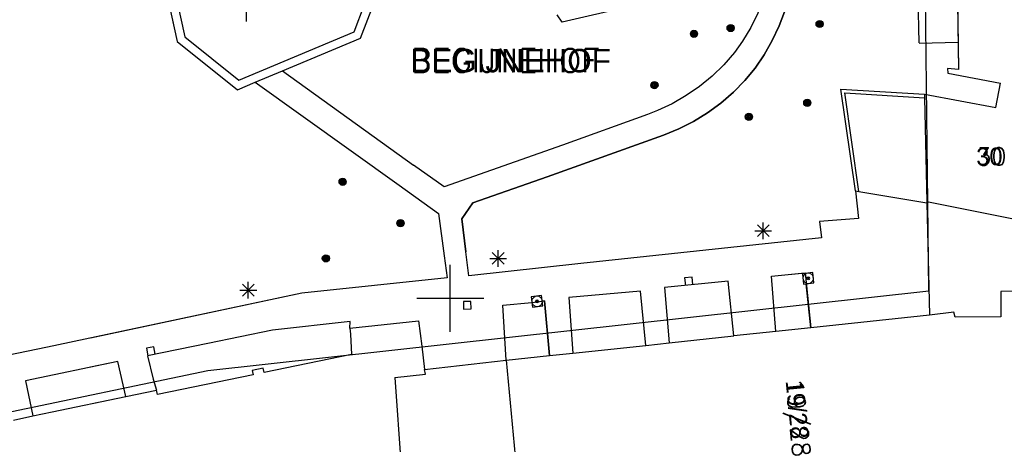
# Model space of a CAD drawing. Header units: millimetres. Extents: x 135944 to 142000, y 454200 to 456692.
# Tile 116 of 185: x 136724 to 136783, y 456391 to 456417. Entities that reach past the tile are written whole.
import ezdxf
from ezdxf.enums import TextEntityAlignment as Align

# ---------------------------------------------------------------- set-up
doc = ezdxf.new("R2010")
doc.units = ezdxf.units.MM
for name, color, linetype in [('TotaalGBKN2013_Bistad', 251, 'Continuous'), ('TotaalGBKN2013X$0$Contouren', 251, 'Continuous'), ('TotaalGBKN2013X$0$GBKN binnenstad 2009$0$OBJECTEN_', 251, 'Continuous'), ('TotaalGBKN2013X$0$GBKN binnenstad 2009$0$OBJECTEN__', 251, 'Continuous'), ('TotaalGBKN2013X$0$GBKN binnenstad 2009$0$OBJECTEN___', 251, 'Continuous')]:
    doc.layers.add(name, color=color, linetype=linetype)
doc.styles.add('TotaalGBKN2013X$0$GBKN binnenstad 2009$0$Standard', font='txt')
doc.styles.add('TotaalGBKN2013X$0$GBKN binnenstad 2009$0$TXT', font='txt.shx')

# ---------------------------------------------------------------- blocks, each defined once
blk = doc.blocks.new('TotaalGBKN2013X$0$GBKN binnenstad 2009$0$W')
at = {"layer": 'TotaalGBKN2013X$0$GBKN binnenstad 2009$0$OBJECTEN__', "linetype": 'Continuous', "lineweight": 0}
blk.add_lwpolyline([(-0.225, 0.225), (-0.225, -0.225), (0.225, -0.225), (0.225, 0.225), (-0.225, 0.225)], dxfattribs=at)
blk = doc.blocks.new('TotaalGBKN2013X$0$GBKN binnenstad 2009$0$V')
at = {"layer": 'TotaalGBKN2013X$0$GBKN binnenstad 2009$0$OBJECTEN__', "linetype": 'Continuous', "lineweight": 0}
for radius in [0.31, 0.095, 0.035, 0.0224]:
    blk.add_circle((0, 0), radius, dxfattribs=at)
blk = doc.blocks.new('TotaalGBKN2013X$0$GBKN binnenstad 2009$0$X')
at = {"layer": 'TotaalGBKN2013X$0$GBKN binnenstad 2009$0$OBJECTEN__', "linetype": 'Continuous', "lineweight": 0}
blk.add_lwpolyline([(0.225, -0.25), (0.224, 0.2), (-0.225, 0.2), (-0.226, -0.25)], dxfattribs=at)
blk = doc.blocks.new('TotaalGBKN2013X$0$GBKN binnenstad 2009$0$DEC100')
at = {"layer": 'TotaalGBKN2013X$0$GBKN binnenstad 2009$0$OBJECTEN_', "linetype": 'Continuous', "lineweight": 0}
for p, q in [((-0.5, 0), (0.5, 0)), ((-0.354, -0.354), (0.354, 0.354)), ((0.354, -0.354), (-0.354, 0.354)), ((0, -0.5), (0, 0.5))]:
    blk.add_line(p, q, dxfattribs=at)
blk = doc.blocks.new('TotaalGBKN2013X$0$GBKN binnenstad 2009$0$J')
at = {"layer": 'TotaalGBKN2013X$0$GBKN binnenstad 2009$0$OBJECTEN___', "linetype": 'Continuous', "lineweight": 0}
for radius in [0.215, 0.155, 0.095, 0.035]:
    blk.add_circle((0, 0), radius, dxfattribs=at)

msp = doc.modelspace()

# ---------------------------------------------------------------- linework, layer by layer
at = {"layer": 'TotaalGBKN2013_Bistad'}
for p, q in [((136780.219, 456421.58), (136780.351, 456413.652)), ((136732.641, 456420.167), (136733.689, 456415.32)), ((136733.141, 456420.211), (136734.14, 456415.6)), ((136777.994, 456415.244), (136777.9, 456419.797)), ((136777.994, 456415.244), (136777.9, 456419.797)), ((136737.827, 456416.528), (136737.827, 456417.528)), ((136744.256, 456415.916), (136744.877, 456417.532)), ((136744.646, 456415.538), (136745.416, 456417.541)), ((136760.744, 456417.414), (136756.672, 456416.478)), ((136768.356, 456417.015), (136767.942, 456416.164)), ((136769.635, 456416.26), (136769.948, 456417.106)), ((136756.672, 456416.478), (136756.372, 456416.915)), ((136737.367, 456413.023), (136744.256, 456415.916)), ((136767.942, 456416.164), (136767.457, 456415.351)), ((136769.227, 456415.382), (136769.635, 456416.26)), ((136733.689, 456415.32), (136737.287, 456412.447)), ((136734.14, 456415.6), (136737.367, 456413.023)), ((136739.984, 456413.58), (136744.646, 456415.538)), ((136767.457, 456415.351), (136766.97, 456414.665)), ((136768.749, 456414.542), (136769.227, 456415.382)), ((136777.995, 456415.233), (136780.324, 456415.281)), ((136777.995, 456415.233), (136780.324, 456415.281)), ((136766.97, 456414.665), (136766.333, 456413.936)), ((136768.203, 456413.743), (136768.749, 456414.542)), ((136738.359, 456412.897), (136739.984, 456413.58)), ((136738.359, 456412.897), (136739.984, 456413.58)), ((136739.984, 456413.58), (136747.812, 456407.954)), ((136739.984, 456413.58), (136747.812, 456407.954)), ((136766.333, 456413.936), (136765.637, 456413.263)), ((136767.593, 456412.993), (136768.203, 456413.743)), ((136780.351, 456413.652), (136779.69, 456413.719)), ((136779.69, 456413.719), (136779.714, 456413.434)), ((136737.287, 456412.447), (136738.359, 456412.897)), ((136738.359, 456412.897), (136746.952, 456406.743)), ((136738.359, 456412.897), (136746.952, 456406.743)), ((136765.637, 456413.263), (136764.889, 456412.649)), ((136766.905, 456412.295), (136767.593, 456412.993)), ((136779.714, 456413.434), (136782.847, 456412.849)), ((136764.889, 456412.649), (136764.092, 456412.099)), ((136766.159, 456411.65), (136766.905, 456412.295)), ((136774.194, 456406.418), (136773.318, 456412.486)), ((136773.318, 456412.486), (136778.308, 456412.175)), ((136782.57, 456411.398), (136782.847, 456412.849)), ((136764.092, 456412.099), (136763.253, 456411.616)), ((136774.401, 456406.382), (136773.551, 456412.271)), ((136773.551, 456412.271), (136778.313, 456411.975)), ((136778.308, 456412.175), (136778.313, 456411.975)), ((136778.308, 456412.175), (136782.57, 456411.398)), ((136778.308, 456412.175), (136778.313, 456411.975)), ((136778.313, 456411.975), (136778.458, 456405.757)), ((136778.313, 456411.975), (136778.458, 456405.757)), ((136762.377, 456411.205), (136761.772, 456410.97)), ((136763.253, 456411.616), (136762.377, 456411.205)), ((136765.363, 456411.068), (136766.159, 456411.65)), ((136761.772, 456410.97), (136756.703, 456409.132)), ((136763.642, 456410.106), (136764.522, 456410.552)), ((136764.522, 456410.552), (136765.363, 456411.068)), ((136762.729, 456409.733), (136763.642, 456410.106)), ((136755.781, 456407.248), (136762.729, 456409.733)), ((136756.703, 456409.132), (136749.633, 456406.645)), ((136749.633, 456406.645), (136747.812, 456407.954)), ((136751.355, 456405.692), (136755.781, 456407.248)), ((136746.952, 456406.743), (136749.292, 456405.068)), ((136774.194, 456406.418), (136774.401, 456406.382)), ((136774.194, 456406.418), (136774.401, 456406.382)), ((136774.194, 456406.418), (136774.366, 456404.768)), ((136774.401, 456406.382), (136778.46, 456405.686)), ((136774.401, 456406.382), (136778.46, 456405.686)), ((136750.681, 456404.745), (136751.355, 456405.692)), ((136791.793, 456403.084), (136778.458, 456405.757)), ((136778.458, 456405.757), (136778.46, 456405.686)), ((136791.793, 456403.084), (136778.458, 456405.757)), ((136778.458, 456405.757), (136778.46, 456405.686)), ((136778.46, 456405.686), (136778.617, 456398.994)), ((136778.46, 456405.686), (136778.617, 456398.994)), ((136749.292, 456405.068), (136749.637, 456402.526)), ((136750.928, 456402.773), (136750.681, 456404.745)), ((136774.366, 456404.768), (136772.04, 456404.573)), ((136768.335, 456403.677), (136769.043, 456404.385)), ((136769.043, 456403.677), (136768.335, 456404.385)), ((136768.689, 456403.531), (136768.689, 456404.531)), ((136772.04, 456404.573), (136772.166, 456403.602)), ((136772.166, 456403.602), (136757.8, 456402.073)), ((136768.189, 456404.031), (136769.189, 456404.031)), ((136752.856, 456401.878), (136752.856, 456402.878)), ((136749.637, 456402.526), (136749.813, 456401.215)), ((136751.107, 456401.343), (136750.928, 456402.773)), ((136752.356, 456402.378), (136753.356, 456402.378)), ((136752.502, 456402.024), (136753.21, 456402.732)), ((136753.21, 456402.024), (136752.502, 456402.732)), ((136750, 456400), (136750, 456402)), ((136750, 456400), (136750, 456402)), ((136757.8, 456402.073), (136751.107, 456401.343)), ((136749.813, 456401.215), (136741.13, 456400.305)), ((136764.433, 456401.263), (136763.986, 456401.213)), ((136763.986, 456401.213), (136764.036, 456400.766)), ((136764.483, 456400.815), (136764.433, 456401.263)), ((136769.176, 456401.307), (136770.966, 456401.497)), ((136769.441, 456398.018), (136769.176, 456401.307)), ((136771.648, 456401.533), (136771.032, 456401.465)), ((136771.032, 456401.465), (136771.1, 456400.849)), ((136771.716, 456400.917), (136771.648, 456401.533)), ((136737.587, 456400.127), (136738.295, 456400.835)), ((136738.295, 456400.127), (136737.587, 456400.835)), ((136737.941, 456399.981), (136737.941, 456400.981)), ((136766.583, 456401.02), (136762.795, 456400.645)), ((136762.795, 456400.645), (136763.065, 456397.33)), ((136766.935, 456397.75), (136766.583, 456401.02)), ((136771.1, 456400.849), (136771.716, 456400.917)), ((136771.53, 456398.24), (136771.25, 456400.865)), ((136741.13, 456400.305), (136725.947, 456397.076)), ((136737.441, 456400.481), (136738.441, 456400.481)), ((136748, 456400), (136750, 456400)), ((136748, 456400), (136750, 456400)), ((136750, 456400), (136752, 456400)), ((136750, 456398), (136750, 456400)), ((136750, 456400), (136752, 456400)), ((136750, 456398), (136750, 456400)), ((136755.455, 456400.155), (136754.839, 456400.087)), ((136754.839, 456400.087), (136754.907, 456399.471)), ((136755.523, 456399.539), (136755.455, 456400.155)), ((136761.364, 456400.413), (136757.074, 456400.048)), ((136757.074, 456400.048), (136757.311, 456396.723)), ((136761.668, 456397.178), (136761.364, 456400.413)), ((136787.745, 456400.451), (136782.874, 456400.408)), ((136787.745, 456400.451), (136782.874, 456400.408)), ((136782.874, 456400.408), (136782.879, 456398.896)), ((136782.874, 456400.408), (136782.879, 456398.896)), ((136751.23, 456399.813), (136750.781, 456399.804)), ((136750.781, 456399.804), (136750.79, 456399.355)), ((136750.79, 456399.355), (136751.239, 456399.364)), ((136751.239, 456399.364), (136751.23, 456399.813)), ((136753.139, 456399.592), (136754.871, 456399.754)), ((136753.332, 456396.31), (136753.139, 456399.592)), ((136754.907, 456399.471), (136755.523, 456399.539)), ((136755.631, 456399.836), (136755.492, 456399.823)), ((136755.915, 456396.578), (136755.631, 456399.836)), ((136778.617, 456398.994), (136771.53, 456398.24)), ((136778.617, 456398.994), (136771.53, 456398.24)), ((136780.068, 456399.159), (136778.617, 456398.994)), ((136780.068, 456399.159), (136778.617, 456398.994)), ((136780.15, 456398.868), (136780.068, 456399.159)), ((136780.15, 456398.868), (136780.068, 456399.159)), ((136782.879, 456398.896), (136780.15, 456398.868)), ((136782.879, 456398.896), (136780.15, 456398.868)), ((136744.015, 456398.602), (136739.387, 456398.093)), ((136744.011, 456398.213), (136748.099, 456398.643)), ((136744.011, 456398.213), (136744.015, 456398.602)), ((136744.011, 456398.213), (136744.042, 456397.857)), ((136748.099, 456398.643), (136748.303, 456397.146)), ((136771.53, 456398.24), (136769.441, 456398.018)), ((136771.53, 456398.24), (136769.441, 456398.018)), ((136739.387, 456398.093), (136735.53, 456397.288)), ((136744.042, 456397.857), (136744.095, 456396.646)), ((136763.065, 456397.33), (136766.935, 456397.75)), ((136763.065, 456397.33), (136766.935, 456397.75)), ((136769.441, 456398.018), (136766.935, 456397.75)), ((136769.441, 456398.018), (136766.935, 456397.75)), ((136725.947, 456397.076), (136716.797, 456395.196)), ((136732.292, 456397.099), (136731.851, 456397.01)), ((136731.851, 456397.01), (136731.94, 456396.568)), ((136735.53, 456397.288), (136731.925, 456396.56)), ((136732.381, 456396.657), (136732.292, 456397.099)), ((136748.303, 456397.146), (136748.458, 456395.741)), ((136757.311, 456396.723), (136761.668, 456397.178)), ((136757.311, 456396.723), (136761.668, 456397.178)), ((136761.668, 456397.178), (136763.065, 456397.33)), ((136761.668, 456397.178), (136763.065, 456397.33)), ((136731.925, 456396.56), (136732.266, 456395.167)), ((136744.095, 456396.646), (136738.877, 456395.564)), ((136753.332, 456396.31), (136755.915, 456396.578)), ((136753.332, 456396.31), (136755.915, 456396.578)), ((136755.915, 456396.578), (136757.311, 456396.723)), ((136755.915, 456396.578), (136757.311, 456396.723)), ((136730.142, 456396.212), (136724.629, 456395.066)), ((136730.635, 456394.135), (136730.142, 456396.212)), ((136738.826, 456395.814), (136738.17, 456395.679)), ((136738.877, 456395.564), (136738.826, 456395.814)), ((136748.458, 456395.741), (136753.332, 456396.31)), ((136748.458, 456395.741), (136753.332, 456396.31)), ((136753.332, 456396.31), (136754.237, 456386.61)), ((136753.332, 456396.31), (136754.237, 456386.61)), ((136738.221, 456395.428), (136732.522, 456394.245)), ((136738.17, 456395.679), (136738.221, 456395.428)), ((136746.695, 456395.267), (136748.517, 456395.464)), ((136746.695, 456395.267), (136747.342, 456386.106)), ((136746.695, 456395.267), (136747.342, 456386.106)), ((136748.517, 456395.464), (136748.458, 456395.741)), ((136724.629, 456395.066), (136725.083, 456392.967)), ((136732.266, 456395.167), (136732.467, 456394.511)), ((136726.236, 456393.209), (136730.635, 456394.135)), ((136728.513, 456393.688), (136730.635, 456394.135)), ((136730.635, 456394.135), (136732.467, 456394.511)), ((136730.635, 456394.135), (136732.467, 456394.511)), ((136732.522, 456394.245), (136732.467, 456394.511)), ((136723.926, 456392.722), (136725.083, 456392.967)), ((136725.083, 456392.967), (136726.236, 456393.209))]:
    msp.add_line(p, q, dxfattribs=at)
for points in [[(136770.503, 456427.959), (136772.577, 456426.362), (136772.263, 456425.31), (136773.163, 456425), (136772.355, 456422.24), (136771.531, 456422.474), (136769.948, 456417.106), (136769.635, 456416.26), (136769.227, 456415.382), (136768.749, 456414.542), (136768.203, 456413.743), (136767.593, 456412.993), (136766.905, 456412.295), (136766.159, 456411.65), (136765.363, 456411.068), (136764.522, 456410.552), (136763.642, 456410.106), (136762.729, 456409.733), (136755.781, 456407.248), (136751.355, 456405.692), (136750.681, 456404.745), (136750.928, 456402.773)], [(136768.139, 456421.374), (136769.407, 456420.414), (136768.963, 456418.806), (136768.698, 456417.897), (136768.356, 456417.015), (136767.942, 456416.164), (136767.457, 456415.351), (136766.97, 456414.665), (136766.333, 456413.936), (136765.637, 456413.263), (136764.889, 456412.649), (136764.092, 456412.099), (136763.253, 456411.616), (136762.377, 456411.205), (136761.772, 456410.97), (136756.703, 456409.132), (136749.633, 456406.645), (136747.812, 456407.954)], [(136780.219, 456421.58), (136780.351, 456413.652), (136779.69, 456413.719), (136779.714, 456413.434), (136782.847, 456412.849)], [(136732.641, 456420.167), (136733.689, 456415.32), (136737.287, 456412.447), (136738.359, 456412.897)], [(136739.984, 456413.58), (136744.646, 456415.538), (136745.416, 456417.541), (136745.025, 456418.404)], [(136774.194, 456406.418), (136773.318, 456412.486), (136778.308, 456412.175)], [(136778.308, 456412.175), (136782.57, 456411.398), (136782.847, 456412.849)], [(136774.401, 456406.382), (136773.551, 456412.271), (136778.313, 456411.975)], [(136746.952, 456406.743), (136749.292, 456405.068), (136749.637, 456402.526)], [(136774.194, 456406.418), (136774.366, 456404.768), (136772.04, 456404.573), (136772.166, 456403.602), (136757.8, 456402.073), (136751.107, 456401.343), (136750.928, 456402.773)], [(136749.637, 456402.526), (136749.813, 456401.215), (136741.13, 456400.305), (136728.513, 456397.622)], [(136769.441, 456398.018), (136769.176, 456401.307), (136771.181, 456401.52), (136771.53, 456398.24)], [(136766.935, 456397.75), (136766.583, 456401.02), (136762.795, 456400.645), (136763.065, 456397.33)], [(136761.668, 456397.178), (136761.364, 456400.413), (136757.074, 456400.048), (136757.311, 456396.723)], [(136753.332, 456396.31), (136753.139, 456399.592), (136754.871, 456399.754), (136755.492, 456399.823), (136755.631, 456399.836), (136755.915, 456396.578)], [(136744.011, 456398.213), (136744.015, 456398.602), (136739.387, 456398.093), (136735.53, 456397.288), (136731.925, 456396.56), (136732.266, 456395.167), (136732.467, 456394.511)], [(136744.011, 456398.213), (136744.042, 456397.857), (136744.095, 456396.646), (136738.877, 456395.564), (136738.826, 456395.814), (136738.17, 456395.679), (136738.221, 456395.428), (136732.522, 456394.245), (136732.467, 456394.511)], [(136744.011, 456398.213), (136748.099, 456398.643), (136748.303, 456397.146), (136748.458, 456395.741)], [(136730.635, 456394.135), (136730.142, 456396.212), (136728.513, 456395.873)], [(136746.695, 456395.267), (136748.517, 456395.464), (136748.458, 456395.741)]]:
    msp.add_lwpolyline(points, dxfattribs=at)
for centre, radius in [((136772.054, 456416.375), 0.215), ((136772.054, 456416.375), 0.155), ((136772.054, 456416.375), 0.095), ((136772.054, 456416.375), 0.035), ((136764.552, 456415.785), 0.215), ((136764.552, 456415.785), 0.155), ((136764.552, 456415.785), 0.095), ((136764.552, 456415.785), 0.035), ((136766.739, 456416.134), 0.215), ((136766.739, 456416.134), 0.155), ((136766.739, 456416.134), 0.095), ((136766.739, 456416.134), 0.035), ((136762.189, 456412.725), 0.215), ((136762.189, 456412.725), 0.155), ((136762.189, 456412.725), 0.095), ((136762.189, 456412.725), 0.035), ((136771.317, 456411.667), 0.215), ((136771.317, 456411.667), 0.155), ((136771.317, 456411.667), 0.095), ((136771.317, 456411.667), 0.035), ((136767.831, 456410.829), 0.215), ((136767.831, 456410.829), 0.155), ((136767.831, 456410.829), 0.095), ((136767.831, 456410.829), 0.035), ((136743.572, 456406.953), 0.215), ((136743.572, 456406.953), 0.155), ((136743.572, 456406.953), 0.095), ((136743.572, 456406.953), 0.035), ((136747.027, 456404.479), 0.215), ((136747.027, 456404.479), 0.155), ((136747.027, 456404.479), 0.095), ((136747.027, 456404.479), 0.035), ((136742.572, 456402.38), 0.215), ((136742.572, 456402.38), 0.155), ((136742.572, 456402.38), 0.095), ((136742.572, 456402.38), 0.035)]:
    msp.add_circle(centre, radius, dxfattribs=at)
at = {"layer": 'TotaalGBKN2013X$0$Contouren'}
for p, q in [((136778.572, 456400.443), (136778.142, 456437.119)), ((136735.525, 456395.678), (136778.572, 456400.443)), ((136715.368, 456391.468), (136735.525, 456395.678))]:
    msp.add_line(p, q, dxfattribs=at)

# ---------------------------------------------------------------- block references
at = {"layer": 'TotaalGBKN2013_Bistad'}
for name, p in [('TotaalGBKN2013X$0$GBKN binnenstad 2009$0$J', (136772.054, 456416.375)), ('TotaalGBKN2013X$0$GBKN binnenstad 2009$0$J', (136764.552, 456415.785)), ('TotaalGBKN2013X$0$GBKN binnenstad 2009$0$J', (136766.739, 456416.134)), ('TotaalGBKN2013X$0$GBKN binnenstad 2009$0$J', (136762.189, 456412.725)), ('TotaalGBKN2013X$0$GBKN binnenstad 2009$0$J', (136771.317, 456411.667)), ('TotaalGBKN2013X$0$GBKN binnenstad 2009$0$J', (136767.831, 456410.829)), ('TotaalGBKN2013X$0$GBKN binnenstad 2009$0$J', (136743.572, 456406.953)), ('TotaalGBKN2013X$0$GBKN binnenstad 2009$0$J', (136747.027, 456404.479)), ('TotaalGBKN2013X$0$GBKN binnenstad 2009$0$DEC100', (136768.689, 456404.031)), ('TotaalGBKN2013X$0$GBKN binnenstad 2009$0$DEC100', (136752.856, 456402.378)), ('TotaalGBKN2013X$0$GBKN binnenstad 2009$0$J', (136742.572, 456402.38)), ('TotaalGBKN2013X$0$GBKN binnenstad 2009$0$DEC100', (136737.941, 456400.481))]:
    msp.add_blockref(name, p, dxfattribs=at)
for name, p, xscale, yscale, rotation in [('TotaalGBKN2013X$0$GBKN binnenstad 2009$0$X', (136764.232, 456401.039), 0.9999981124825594, 0.9999981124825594, 6.364646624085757), ('TotaalGBKN2013X$0$GBKN binnenstad 2009$0$V', (136771.374, 456401.191), 0.9999981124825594, 0.9999981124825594, 6.364646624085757), ('TotaalGBKN2013X$0$GBKN binnenstad 2009$0$V', (136755.181, 456399.813), 0.9999981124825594, 0.9999981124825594, 6.364646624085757), ('TotaalGBKN2013X$0$GBKN binnenstad 2009$0$X', (136732.111, 456396.858), 1.000001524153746, 1.000001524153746, 11.41698872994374)]:
    msp.add_blockref(name, p, dxfattribs=dict(at, xscale=xscale, yscale=yscale, rotation=rotation))
at = {"layer": 'TotaalGBKN2013_Bistad', "rotation": 1.144402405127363}
msp.add_blockref('TotaalGBKN2013X$0$GBKN binnenstad 2009$0$W', (136751.01, 456399.584), dxfattribs=at)

# ---------------------------------------------------------------- texts
at = {"layer": 'TotaalGBKN2013_Bistad'}
for style in ['TotaalGBKN2013X$0$GBKN binnenstad 2009$0$TXT', 'TotaalGBKN2013X$0$GBKN binnenstad 2009$0$Standard']:
    msp.add_text('BEGIJNEHOF', height=1.4, dxfattribs=dict(at, style=style)).set_placement((136747.622, 456413.489))
for s, rotation, style, p in [('30', 0.5259, 'TotaalGBKN2013X$0$GBKN binnenstad 2009$0$TXT', (136781.407, 456408.456)), ('30', 0.5259, 'TotaalGBKN2013X$0$GBKN binnenstad 2009$0$Standard', (136781.407, 456408.456)), ('19/28', 275.617, 'TotaalGBKN2013X$0$GBKN binnenstad 2009$0$TXT', (136770.546, 456395.113)), ('19/28', 275.617, 'TotaalGBKN2013X$0$GBKN binnenstad 2009$0$Standard', (136770.546, 456395.113))]:
    msp.add_text(s, height=1.054, rotation=rotation, dxfattribs=dict(at, style=style)).set_placement(p, align=Align.MIDDLE_LEFT)

doc.saveas('drawing.dxf')
